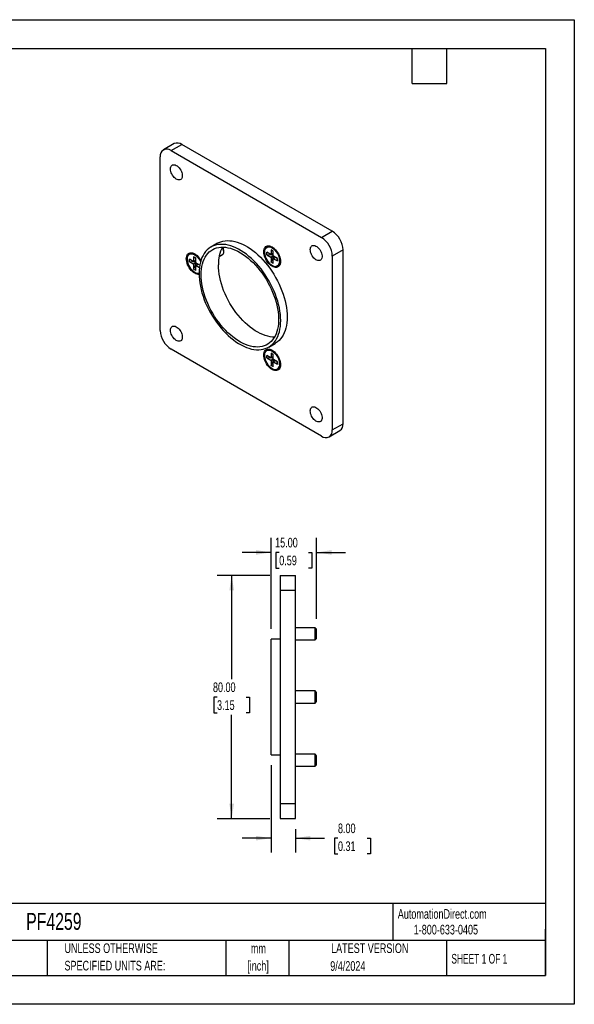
# Model space of a CAD drawing. Header units: millimetres. Extents: x 0 to 419, y 0 to 324.
# Tile 2 of 2: x 237 to 419, y 0 to 324. Entities that reach past the tile are written whole.
import ezdxf

# ---------------------------------------------------------------- set-up
doc = ezdxf.new("R2010")
doc.units = ezdxf.units.MM
doc.header["$LTSCALE"] = 1.5
doc.linetypes.add('CENTERX2', pattern=[20.32, 12.7, -2.54, 2.54, -2.54])
doc.layers.add('DIMENSIONS', color=140, linetype='Continuous', lineweight=25)
doc.layers.add('TEXT', color=140, linetype='Continuous', lineweight=25)
doc.styles.add('SLDTEXTSTYLE0', font='TXT', dxfattribs={"width": 0.7})
doc.styles.add('SLDTEXTSTYLE1', font='TXT', dxfattribs={"width": 0.65})
doc.dimstyles.new('SLDDIMSTYLE1', dxfattribs={"dimtxt": 3.237012, "dimasz": 4.953, "dimexe": 0, "dimexo": 0.0625, "dimgap": 0.809253, "dimtad": 0, "dimtih": 1, "dimtoh": 1, "dimrnd": 1e-09, "dimzin": 4, "dimdsep": 46, "dimtxsty": 'SLDTEXTSTYLE0', "dimsah": 1, "dimcen": 0.09, "dimadec": 0, "dimazin": 1, "dimtfac": 1, "dimtofl": 0, "dimtmove": 0, "dimatfit": 3, "dimfxl": 0, "dimfrac": 2, "dimtolj": 1, "dimtzin": 12, "dimarcsym": 0})
doc.dimstyles.new('SLDDIMSTYLE3', dxfattribs={"dimtxt": 3.237012, "dimasz": 4.953, "dimexe": 0, "dimexo": 0.0625, "dimgap": 0.809253, "dimtad": 0, "dimtih": 1, "dimtoh": 1, "dimrnd": 1e-09, "dimzin": 4, "dimdsep": 46, "dimtxsty": 'SLDTEXTSTYLE0', "dimsah": 1, "dimcen": 0.09, "dimadec": 0, "dimazin": 1, "dimtfac": 1, "dimtmove": 0, "dimatfit": 0, "dimfxl": 0, "dimfrac": 2, "dimtolj": 1, "dimtzin": 12, "dimarcsym": 0})

# ---------------------------------------------------------------- blocks, each defined once
blk = doc.blocks.new('SW_NOTE_0_1')
at = {"layer": 'TEXT', "color": 0, "linetype": 'CENTERX2', "lineweight": 18, "char_height": 3.175, "attachment_point": 2, "style": 'SLDTEXTSTYLE0'}
for s, insert in [('mm', (4.27, 4.09)), ('[inch]', (4.14, -1.64))]:
    blk.add_mtext(s, dxfattribs=dict(at, insert=insert))
blk = doc.blocks.new('SW_NOTE_0_2')
at = {"layer": 'TEXT', "color": 0, "linetype": 'CENTERX2', "lineweight": 18, "char_height": 3.175, "attachment_point": 1, "style": 'SLDTEXTSTYLE0'}
for s, insert in [('UNLESS OTHERWISE', (0, 4.09)), ('SPECIFIED UNITS ARE:', (0, -1.64))]:
    blk.add_mtext(s, dxfattribs=dict(at, insert=insert))
blk = doc.blocks.new('_D_8')
at = {"layer": 'DIMENSIONS'}
for p, q in [((319.36, 123.51), (319.36, 153.4)), ((334.36, 126.8), (334.36, 153.4)), ((319.36, 148.63), (309.84, 148.63)), ((322.05, 148.63), (320.96, 148.63)), ((320.96, 148.63), (320.96, 143.49)), ((331.67, 148.63), (332.76, 148.63)), ((332.76, 148.63), (332.76, 143.49)), ((334.36, 148.63), (343.89, 148.63)), ((320.96, 143.49), (322.05, 143.49)), ((332.76, 143.49), (331.67, 143.49))]:
    blk.add_line(p, q, dxfattribs=at)
for points in [[(319.36, 148.63), (314.41, 149.4), (314.41, 147.87)], [(334.36, 148.63), (339.31, 147.87), (339.31, 149.4)]]:
    blk.add_solid(points, dxfattribs=at)
at = {"layer": 'DIMENSIONS', "char_height": 3.175, "attachment_point": 1, "style": 'SLDTEXTSTYLE0'}
for s, insert in [('15.00', (320.7, 153.45)), ('0.59', (322.05, 147.58))]:
    blk.add_mtext(s, dxfattribs=dict(at, insert=insert))
blk = doc.blocks.new('_D_9')
at = {"layer": 'DIMENSIONS'}
for p, q in [((319.36, 78.61), (319.36, 49.89)), ((327.36, 57.61), (327.36, 49.89)), ((319.36, 54.65), (309.84, 54.65)), ((327.36, 54.65), (336.98, 54.65)), ((341.37, 54.65), (340.28, 54.65)), ((340.28, 54.65), (340.28, 49.51)), ((350.99, 54.65), (352.08, 54.65)), ((352.08, 54.65), (352.08, 49.51)), ((340.28, 49.51), (341.37, 49.51)), ((352.08, 49.51), (350.99, 49.51))]:
    blk.add_line(p, q, dxfattribs=at)
for points in [[(319.36, 54.65), (314.41, 55.42), (314.41, 53.89)], [(327.36, 54.65), (332.31, 53.89), (332.31, 55.42)]]:
    blk.add_solid(points, dxfattribs=at)
at = {"layer": 'DIMENSIONS', "char_height": 3.175, "attachment_point": 1, "style": 'SLDTEXTSTYLE0'}
for s, insert in [('8.00', (341.37, 59.47)), ('0.31', (341.37, 53.6))]:
    blk.add_mtext(s, dxfattribs=dict(at, insert=insert))
blk = doc.blocks.new('_D_10')
at = {"layer": 'DIMENSIONS'}
for p, q in [((318.91, 141.06), (301.64, 141.06)), ((306.4, 141.06), (306.4, 106.93)), ((301.59, 101.06), (300.51, 101.06)), ((300.51, 101.06), (300.51, 95.92)), ((311.21, 101.06), (312.3, 101.06)), ((312.3, 101.06), (312.3, 95.92)), ((300.51, 95.92), (301.59, 95.92)), ((306.4, 61.06), (306.4, 95.19)), ((312.3, 95.92), (311.21, 95.92)), ((318.91, 61.06), (301.64, 61.06))]:
    blk.add_line(p, q, dxfattribs=at)
for points in [[(306.4, 141.06), (305.64, 136.11), (307.17, 136.11)], [(306.4, 61.06), (307.17, 66.02), (305.64, 66.02)]]:
    blk.add_solid(points, dxfattribs=at)
at = {"layer": 'DIMENSIONS', "char_height": 3.175, "attachment_point": 1, "style": 'SLDTEXTSTYLE0'}
for s, insert in [('80.00', (300.25, 105.88)), ('3.15', (301.59, 100.01))]:
    blk.add_mtext(s, dxfattribs=dict(at, insert=insert))

msp = doc.modelspace()

# ---------------------------------------------------------------- linework, layer by layer
at = {"color": 7, "linetype": 'Continuous'}
for p, q in [((0.004, 323.854), (419.104, 323.854)), ((419.104, 323.854), (419.104, 0.004)), ((419.104, 0.004), (0.004, 0.004))]:
    msp.add_line(p, q, dxfattribs=at)
for p, q in [((287.506, 283.083), (283.971, 281.042)), ((286.47, 280.794), (290.006, 282.835)), ((339.503, 254.261), (290.006, 282.835)), ((282.935, 221.595), (282.935, 278.753)), ((286.47, 280.794), (335.968, 252.22)), ((335.968, 252.22), (339.503, 254.261)), ((301.72, 250.3), (299.599, 249.076)), ((294.37, 246.634), (294.158, 246.736)), ((295.007, 246.267), (294.37, 246.634)), ((294.923, 246.341), (294.9, 246.328)), ((302.272, 245.965), (303.38, 246.605)), ((303.795, 247.52), (303.795, 247.928)), ((319.231, 246.6), (317.937, 247.347)), ((317.937, 246.531), (317.937, 247.347)), ((317.937, 246.531), (319.231, 245.784)), ((320.058, 246.424), (317.937, 246.531)), ((319.231, 245.784), (320.059, 246.262)), ((319.316, 246.592), (320.058, 247.02)), ((319.351, 248.164), (320.058, 247.756)), ((319.351, 248.164), (319.351, 246.67)), ((320.058, 247.599), (319.351, 248.164)), ((319.351, 246.67), (320.058, 247.078)), ((319.826, 248.911), (319.614, 249.012)), ((320.462, 248.543), (319.826, 248.911)), ((320.058, 246.286), (320.058, 247.756)), ((320.379, 248.617), (320.356, 248.604)), ((343.039, 248.137), (339.503, 246.096)), ((343.039, 190.979), (343.039, 248.137)), ((293.775, 244.324), (292.481, 245.071)), ((292.481, 244.255), (292.481, 245.071)), ((292.481, 244.255), (293.775, 243.508)), ((294.602, 244.147), (292.481, 244.255)), ((293.775, 243.508), (294.604, 243.986)), ((293.86, 244.316), (294.602, 244.744)), ((293.895, 245.888), (294.602, 245.48)), ((293.895, 245.888), (293.895, 244.393)), ((294.602, 245.323), (293.895, 245.888)), ((293.895, 244.393), (294.602, 244.802)), ((294.724, 243.778), (293.895, 243.299)), ((293.895, 241.805), (294.863, 243.696)), ((293.895, 243.299), (293.895, 241.805)), ((294.602, 244.01), (294.602, 245.48)), ((294.602, 241.397), (294.602, 242.891)), ((295.38, 243.398), (294.637, 242.969)), ((295.43, 243.369), (294.722, 242.961)), ((294.722, 242.961), (295.78, 242.35)), ((295.893, 243.101), (294.744, 243.765)), ((295.887, 243.068), (295.881, 243.108)), ((320.18, 246.054), (319.351, 245.575)), ((319.351, 244.081), (320.319, 245.972)), ((319.351, 245.575), (319.351, 244.081)), ((320.058, 243.673), (319.351, 244.081)), ((320.058, 243.673), (320.058, 245.167)), ((320.836, 245.674), (320.093, 245.245)), ((320.885, 245.645), (320.178, 245.237)), ((320.178, 245.237), (321.472, 244.49)), ((321.472, 245.306), (320.199, 246.041)), ((321.472, 244.49), (321.337, 245.384)), ((321.472, 245.306), (321.472, 244.49)), ((322.356, 244.527), (322.356, 245.262)), ((322.356, 245.14), (322.379, 245.153)), ((339.503, 246.096), (339.503, 188.938)), ((294.602, 241.397), (293.895, 241.805)), ((318.597, 216.166), (320.718, 217.39)), ((335.968, 186.897), (286.47, 215.471)), ((319.351, 214.221), (320.058, 213.813)), ((319.351, 214.221), (319.351, 212.727)), ((320.058, 213.656), (319.351, 214.221)), ((319.826, 214.968), (319.614, 215.069)), ((320.462, 214.6), (319.826, 214.968)), ((320.058, 212.343), (320.058, 213.813)), ((320.379, 214.674), (320.356, 214.661)), ((319.231, 212.657), (317.937, 213.404)), ((317.937, 212.588), (317.937, 213.404)), ((317.937, 212.588), (319.231, 211.841)), ((320.058, 212.481), (317.937, 212.588)), ((319.231, 211.841), (320.059, 212.319)), ((319.316, 212.649), (320.058, 213.077)), ((319.351, 212.727), (320.058, 213.135)), ((320.18, 212.111), (319.351, 211.633)), ((319.351, 210.138), (320.319, 212.029)), ((319.351, 211.633), (319.351, 210.138)), ((320.058, 209.73), (320.058, 211.224)), ((320.836, 211.731), (320.093, 211.302)), ((320.885, 211.702), (320.178, 211.294)), ((320.178, 211.294), (321.472, 210.547)), ((321.472, 211.363), (320.199, 212.098)), ((321.472, 210.547), (321.337, 211.442)), ((321.472, 211.363), (321.472, 210.547)), ((322.356, 210.584), (322.356, 211.319)), ((322.356, 211.197), (322.379, 211.21)), ((320.058, 209.73), (319.351, 210.138)), ((338.468, 186.649), (342.003, 188.69)), ((339.503, 188.938), (343.039, 190.979)), ((322.36, 141.064), (322.36, 136.064)), ((322.36, 141.064), (327.36, 141.064)), ((327.36, 136.064), (327.36, 141.064)), ((322.36, 136.064), (322.36, 66.064)), ((327.36, 136.064), (322.36, 136.064)), ((327.36, 66.064), (327.36, 136.064)), ((333.86, 123.848), (327.36, 123.848)), ((334.36, 123.348), (333.86, 123.848)), ((333.86, 119.848), (333.86, 123.848)), ((334.36, 120.348), (334.36, 123.348)), ((322.36, 120.064), (319.36, 120.064)), ((319.36, 101.064), (319.36, 120.064)), ((327.36, 119.848), (333.86, 119.848)), ((333.86, 119.848), (334.36, 120.348)), ((319.36, 82.064), (319.36, 101.064)), ((333.86, 103.064), (327.36, 103.064)), ((334.36, 102.564), (333.86, 103.064)), ((333.86, 99.064), (333.86, 103.064)), ((334.36, 99.564), (334.36, 102.564)), ((327.36, 99.064), (333.86, 99.064)), ((333.86, 99.064), (334.36, 99.564)), ((319.36, 82.064), (322.36, 82.064)), ((333.86, 82.279), (327.36, 82.279)), ((334.36, 81.779), (333.86, 82.279)), ((333.86, 78.279), (333.86, 82.279)), ((334.36, 78.779), (334.36, 81.779)), ((327.36, 78.279), (333.86, 78.279)), ((333.86, 78.279), (334.36, 78.779)), ((322.36, 66.064), (322.36, 61.064)), ((322.36, 66.064), (327.36, 66.064)), ((327.36, 61.064), (327.36, 66.064)), ((322.36, 61.064), (327.36, 61.064))]:
    msp.add_line(p, q)
at = {"flags": 128}
for points in [[(286.294, 274.772), (286.322, 275.136), (286.405, 275.456), (286.541, 275.725), (286.725, 275.934), (286.953, 276.077), (287.219, 276.15), (287.513, 276.152), (287.829, 276.081), (288.156, 275.941), (288.485, 275.734), (288.808, 275.468), (289.114, 275.149), (289.394, 274.787), (289.642, 274.393), (289.849, 273.977), (290.01, 273.552), (290.12, 273.129), (290.176, 272.722), (290.176, 272.341), (290.12, 271.997), (290.01, 271.702), (289.849, 271.462), (289.642, 271.285), (289.394, 271.177), (289.114, 271.139), (288.808, 271.174), (288.485, 271.28), (288.156, 271.454), (287.829, 271.691), (287.513, 271.985), (287.219, 272.326), (286.953, 272.706), (286.725, 273.112), (286.541, 273.535), (286.405, 273.96), (286.322, 274.377), (286.294, 274.772)], [(322.533, 224.865), (322.505, 225.875), (322.423, 226.913), (322.285, 227.974), (322.093, 229.054), (321.848, 230.149), (321.551, 231.254), (321.202, 232.364), (320.804, 233.476), (320.358, 234.584), (319.865, 235.684), (319.328, 236.772), (318.749, 237.842), (318.13, 238.891), (317.474, 239.915), (316.784, 240.908), (316.062, 241.867), (315.312, 242.788), (314.536, 243.668), (313.738, 244.502), (312.92, 245.287), (312.087, 246.02), (311.242, 246.698), (310.388, 247.319), (309.528, 247.879), (308.667, 248.376), (307.808, 248.808), (306.954, 249.174), (306.108, 249.472), (305.275, 249.701), (304.458, 249.859), (303.66, 249.947), (302.884, 249.963), (302.133, 249.908), (301.411, 249.782), (300.721, 249.586), (300.065, 249.32), (299.447, 248.985), (298.868, 248.583), (298.331, 248.116), (297.838, 247.584), (297.392, 246.992), (296.993, 246.34), (296.645, 245.632), (296.347, 244.87), (296.102, 244.058), (295.911, 243.199), (295.773, 242.297), (295.69, 241.355), (295.663, 240.377), (295.69, 239.367), (295.773, 238.329), (295.911, 237.268), (296.102, 236.188), (296.347, 235.093), (296.645, 233.988), (296.993, 232.877), (297.392, 231.766), (297.838, 230.657), (298.331, 229.557), (298.868, 228.47), (299.447, 227.399), (300.065, 226.35), (300.721, 225.327), (301.411, 224.334), (302.133, 223.374), (302.884, 222.453), (303.66, 221.574), (304.458, 220.74), (305.275, 219.955), (306.108, 219.221), (306.954, 218.543), (307.808, 217.923), (308.667, 217.363), (309.528, 216.866), (310.388, 216.433), (311.242, 216.068), (312.087, 215.77), (312.92, 215.541), (313.738, 215.383), (314.536, 215.295), (315.312, 215.278), (316.062, 215.333), (316.784, 215.459), (317.474, 215.656), (318.13, 215.922), (318.749, 216.256), (319.328, 216.658), (319.865, 217.126), (320.358, 217.657), (320.804, 218.25), (321.202, 218.902), (321.551, 219.61), (321.848, 220.371), (322.093, 221.183), (322.285, 222.042), (322.423, 222.945), (322.505, 223.887), (322.533, 224.865)], [(301.72, 250.3), (302.187, 250.545), (302.843, 250.811), (303.533, 251.007), (304.255, 251.133), (305.005, 251.188), (305.781, 251.171), (306.579, 251.084), (307.397, 250.925), (308.23, 250.697), (309.075, 250.399), (309.929, 250.033), (310.789, 249.6), (311.65, 249.103), (312.509, 248.543), (313.363, 247.923), (314.209, 247.245), (315.042, 246.512), (315.859, 245.726), (316.657, 244.892), (317.433, 244.013), (318.184, 243.092), (318.906, 242.133), (319.596, 241.139), (320.252, 240.116), (320.87, 239.067), (321.449, 237.997), (321.986, 236.909), (322.479, 235.809), (322.925, 234.701), (323.324, 233.589), (323.672, 232.478), (323.97, 231.373), (324.215, 230.278), (324.406, 229.198), (324.544, 228.137), (324.627, 227.099), (324.654, 226.09)], [(322.462, 244.326), (322.434, 243.889), (322.35, 243.494), (322.213, 243.147), (322.024, 242.858), (321.789, 242.63), (321.51, 242.469), (321.195, 242.379), (320.85, 242.36), (320.481, 242.414), (320.097, 242.54), (319.704, 242.734), (319.312, 242.993), (318.928, 243.311), (318.559, 243.683), (318.214, 244.1), (317.899, 244.554), (317.62, 245.036), (317.385, 245.536), (317.196, 246.044), (317.058, 246.549), (316.975, 247.041), (316.947, 247.51), (316.975, 247.947), (317.058, 248.343), (317.196, 248.689), (317.385, 248.979), (317.62, 249.207), (317.899, 249.368), (318.214, 249.458), (318.559, 249.477), (318.928, 249.422), (319.312, 249.297), (319.704, 249.103), (320.097, 248.844), (320.481, 248.525), (320.85, 248.154), (321.195, 247.737), (321.51, 247.283), (321.789, 246.801), (322.024, 246.301), (322.213, 245.793), (322.35, 245.288), (322.434, 244.796), (322.462, 244.326)], [(332.256, 248.239), (332.284, 248.602), (332.367, 248.923), (332.503, 249.191), (332.687, 249.4), (332.915, 249.544), (333.181, 249.617), (333.475, 249.618), (333.79, 249.548), (334.118, 249.407), (334.447, 249.201), (334.77, 248.935), (335.076, 248.616), (335.356, 248.254), (335.604, 247.86), (335.811, 247.444), (335.972, 247.018), (336.082, 246.596), (336.138, 246.188), (336.138, 245.807), (336.082, 245.464), (335.972, 245.169), (335.811, 244.929), (335.604, 244.752), (335.356, 244.643), (335.076, 244.606), (334.77, 244.641), (334.447, 244.746), (334.118, 244.921), (333.79, 245.158), (333.475, 245.451), (333.181, 245.793), (332.915, 246.172), (332.687, 246.579), (332.503, 247.001), (332.367, 247.427), (332.284, 247.843), (332.256, 248.239)], [(295.665, 240.092), (295.394, 240.084), (295.026, 240.138), (294.641, 240.264), (294.249, 240.458), (293.856, 240.717), (293.472, 241.035), (293.103, 241.407), (292.758, 241.824), (292.443, 242.278), (292.164, 242.76), (291.929, 243.26), (291.74, 243.768), (291.603, 244.273), (291.519, 244.765), (291.491, 245.234), (291.519, 245.671), (291.603, 246.067), (291.74, 246.413), (291.929, 246.703), (292.164, 246.931), (292.443, 247.092), (292.758, 247.182), (293.103, 247.2), (293.472, 247.146), (293.856, 247.021), (294.249, 246.827), (294.641, 246.568), (295.026, 246.249), (295.394, 245.878), (295.74, 245.461), (296.055, 245.006), (296.271, 244.64)], [(291.768, 245.075), (291.811, 245.586), (291.942, 246.029), (292.174, 246.413), (292.494, 246.681), (292.886, 246.824), (293.104, 246.845), (293.335, 246.833), (293.784, 246.725), (294.249, 246.507), (294.713, 246.189), (295.162, 245.779), (295.611, 245.251), (296.003, 244.655), (296.193, 244.277)], [(294.776, 246.4), (294.828, 246.411), (294.838, 246.413)], [(296.37, 239.968), (296.398, 240.924), (296.481, 241.843), (296.62, 242.721), (296.813, 243.556), (297.06, 244.343), (297.359, 245.078), (297.71, 245.759), (298.11, 246.383), (298.559, 246.946), (299.054, 247.447), (299.592, 247.883), (300.173, 248.252), (300.792, 248.552), (301.447, 248.784), (302.136, 248.944), (302.856, 249.033), (303.603, 249.05), (304.373, 248.996), (305.165, 248.87), (305.973, 248.673), (306.796, 248.405), (307.628, 248.069), (308.467, 247.665), (309.308, 247.195), (310.149, 246.662), (310.985, 246.067), (311.813, 245.413), (312.629, 244.703), (313.429, 243.941), (314.211, 243.129), (314.97, 242.271), (315.703, 241.371), (316.408, 240.433), (317.081, 239.46), (317.718, 238.458), (318.318, 237.43), (318.878, 236.381), (319.395, 235.316), (319.867, 234.238), (320.292, 233.154), (320.668, 232.067), (320.993, 230.983), (321.266, 229.906), (321.486, 228.841), (321.652, 227.793), (321.763, 226.765), (321.819, 225.763), (321.819, 224.791), (321.763, 223.854), (321.652, 222.954), (321.486, 222.097), (321.266, 221.286), (320.993, 220.525), (320.668, 219.816), (320.292, 219.163), (319.867, 218.57), (319.395, 218.037), (318.878, 217.569), (318.318, 217.166), (317.718, 216.831), (317.081, 216.565), (316.408, 216.369), (315.703, 216.244), (314.97, 216.191), (314.211, 216.209), (313.429, 216.3), (312.629, 216.462), (311.813, 216.694), (310.985, 216.996), (310.149, 217.367), (309.308, 217.804), (308.467, 218.305), (307.628, 218.87), (306.796, 219.495), (305.973, 220.177), (305.165, 220.913), (304.373, 221.701), (303.603, 222.536), (302.856, 223.415), (302.136, 224.335), (301.447, 225.291), (300.792, 226.279), (300.173, 227.295), (299.592, 228.334), (299.054, 229.392), (298.559, 230.464), (298.11, 231.545), (297.71, 232.631), (297.359, 233.717), (297.06, 234.798), (296.813, 235.87), (296.62, 236.927), (296.481, 237.966), (296.398, 238.981), (296.37, 239.968)], [(303.38, 246.605), (303.405, 246.62), (303.581, 246.78), (303.707, 247.004), (303.778, 247.282), (303.793, 247.604), (303.749, 247.956), (303.65, 248.323), (303.499, 248.691), (303.341, 248.98)], [(317.224, 247.351), (317.267, 247.862), (317.398, 248.305), (317.63, 248.689), (317.95, 248.957), (318.342, 249.1), (318.559, 249.121), (318.791, 249.109), (319.239, 249.002), (319.704, 248.783), (320.169, 248.465), (320.618, 248.055), (321.067, 247.527), (321.459, 246.932), (321.778, 246.295), (321.906, 245.97), (322.011, 245.641), (322.142, 245.048), (322.185, 244.486)], [(320.232, 248.676), (320.283, 248.688), (320.294, 248.689)], [(320.47, 219.454), (319.867, 219.475), (319.086, 219.566), (318.285, 219.727), (317.47, 219.96), (316.642, 220.262), (315.806, 220.632), (314.965, 221.069), (314.124, 221.571), (313.285, 222.136), (312.452, 222.76), (311.63, 223.442), (310.822, 224.179), (310.03, 224.966), (309.259, 225.802), (308.513, 226.681), (307.793, 227.601), (307.104, 228.557), (306.449, 229.545), (305.829, 230.56), (305.249, 231.599), (304.711, 232.657), (304.216, 233.729), (303.767, 234.81), (303.367, 235.896), (303.016, 236.982), (302.716, 238.064), (302.47, 239.135), (302.277, 240.193), (302.138, 241.231), (302.055, 242.247), (302.027, 243.234)], [(319.852, 242.967), (320.255, 242.767), (320.934, 242.657), (321.249, 242.701), (321.559, 242.823), (321.855, 243.05), (322.109, 243.403), (322.155, 243.53)], [(322.155, 243.53), (322.288, 243.895), (322.356, 244.528)], [(322.399, 245.043), (322.392, 245.035), (322.356, 244.997)], [(324.654, 226.09), (324.627, 225.111), (324.544, 224.169), (324.406, 223.267), (324.215, 222.408), (323.97, 221.596), (323.672, 220.834), (323.324, 220.126), (322.925, 219.474), (322.479, 218.882), (321.986, 218.351), (321.449, 217.883), (320.87, 217.481), (320.718, 217.39)], [(286.294, 221.697), (286.322, 222.06), (286.405, 222.381), (286.541, 222.65), (286.725, 222.859), (286.953, 223.002), (287.219, 223.075), (287.513, 223.077), (287.829, 223.006), (288.156, 222.866), (288.485, 222.659), (288.808, 222.393), (289.114, 222.074), (289.394, 221.712), (289.642, 221.318), (289.849, 220.902), (290.01, 220.476), (290.12, 220.054), (290.176, 219.646), (290.176, 219.266), (290.12, 218.922), (290.01, 218.627), (289.849, 218.387), (289.642, 218.21), (289.394, 218.102), (289.114, 218.064), (288.808, 218.099), (288.485, 218.205), (288.156, 218.379), (287.829, 218.616), (287.513, 218.909), (287.219, 219.251), (286.953, 219.63), (286.725, 220.037), (286.541, 220.459), (286.405, 220.885), (286.322, 221.301), (286.294, 221.697)], [(322.462, 210.383), (322.434, 209.946), (322.35, 209.551), (322.213, 209.204), (322.024, 208.915), (321.789, 208.687), (321.51, 208.526), (321.195, 208.436), (320.85, 208.417), (320.481, 208.471), (320.097, 208.597), (319.704, 208.791), (319.312, 209.05), (318.928, 209.368), (318.559, 209.74), (318.214, 210.157), (317.899, 210.611), (317.62, 211.093), (317.385, 211.593), (317.196, 212.101), (317.058, 212.606), (316.975, 213.098), (316.947, 213.567), (316.975, 214.004), (317.058, 214.4), (317.196, 214.747), (317.385, 215.036), (317.62, 215.264), (317.899, 215.425), (318.214, 215.515), (318.559, 215.534), (318.928, 215.48), (319.312, 215.354), (319.704, 215.16), (320.097, 214.901), (320.481, 214.582), (320.85, 214.211), (321.195, 213.794), (321.51, 213.34), (321.789, 212.858), (322.024, 212.358), (322.213, 211.85), (322.35, 211.345), (322.434, 210.853), (322.462, 210.383)], [(317.224, 213.408), (317.267, 213.919), (317.398, 214.362), (317.63, 214.746), (317.95, 215.014), (318.342, 215.157), (318.559, 215.178), (318.791, 215.166), (319.239, 215.059), (319.704, 214.84), (320.169, 214.522), (320.618, 214.112), (321.067, 213.584), (321.459, 212.989), (321.778, 212.352), (321.906, 212.027), (322.011, 211.698), (322.142, 211.105), (322.185, 210.543)], [(320.232, 214.733), (320.283, 214.745), (320.294, 214.746)], [(322.155, 209.587), (322.288, 209.952), (322.356, 210.585)], [(322.399, 211.1), (322.392, 211.092), (322.356, 211.054)], [(319.852, 209.024), (320.255, 208.824), (320.934, 208.714), (321.249, 208.758), (321.559, 208.88), (321.855, 209.107), (322.109, 209.46), (322.155, 209.587)], [(332.256, 195.164), (332.284, 195.527), (332.367, 195.848), (332.503, 196.116), (332.687, 196.325), (332.915, 196.468), (333.181, 196.542), (333.475, 196.543), (333.79, 196.473), (334.118, 196.332), (334.447, 196.126), (334.77, 195.86), (335.076, 195.541), (335.356, 195.179), (335.604, 194.785), (335.811, 194.369), (335.972, 193.943), (336.082, 193.521), (336.138, 193.113), (336.138, 192.732), (336.082, 192.389), (335.972, 192.093), (335.811, 191.854), (335.604, 191.677), (335.356, 191.568), (335.076, 191.531), (334.77, 191.565), (334.447, 191.671), (334.118, 191.845), (333.79, 192.083), (333.475, 192.376), (333.181, 192.718), (332.915, 193.097), (332.687, 193.504), (332.503, 193.926), (332.367, 194.352), (332.284, 194.768), (332.256, 195.164)]]:
    msp.add_lwpolyline(points, dxfattribs=at)
for centre, radius, start, end in [((288.54, 280.778), 2.526, 54.53278, 114.15676), ((285.09, 279.102), 2.184, 50.79671, 189.21404), ((335.363, 247.788), 7.684, 2.60548, 57.39452), ((331.827, 245.747), 7.684, 2.60548, 57.39452), ((293.318, 245.408), 1.572, 57.67548, 188.52306), ((293.123, 244.603), 2.384, 58.47267, 84.64677), ((291.504, 242.121), 5.347, 27.3736, 57.58448), ((313.415, 243.647), 11.396, 151.68381, 182.07776), ((301.602, 247.849), 2.194, 2.06499, 33.26908), ((318.773, 247.684), 1.572, 57.67548, 188.52306), ((322.461, 247.525), 5.24, 181.90577, 239.67654), ((318.579, 246.879), 2.384, 58.47267, 84.64677), ((319.278, 246.658), 0.0742, 230.79671, 9.21404), ((316.89, 244.293), 5.472, 2.44731, 57.54731), ((320.365, 246.3), 0.307, 182.60548, 237.39452), ((297.005, 245.249), 5.24, 181.90577, 239.67654), ((293.822, 244.382), 0.0742, 230.79671, 9.21404), ((293.634, 243.287), 0.261, 2.60548, 57.39452), ((294.675, 242.903), 0.0742, 50.79671, 189.21404), ((294.909, 244.024), 0.307, 182.60548, 237.39452), ((319.09, 245.564), 0.261, 2.60548, 57.39452), ((320.693, 244.235), 1.514, 234.55474, 9.56743), ((320.131, 245.179), 0.0742, 50.79671, 189.21404), ((319.976, 244.463), 2.381, 335.3394, 1.53635), ((295.282, 242.061), 1.624, 235.35681, 284.56931), ((295.383, 242.114), 1.731, 235.27045, 280.23883), ((290.611, 221.944), 7.684, 182.60548, 237.39452), ((318.773, 213.741), 1.572, 57.67548, 188.52306), ((318.579, 212.936), 2.384, 58.47267, 84.64677), ((316.89, 210.35), 5.472, 2.44731, 57.54731), ((322.461, 213.582), 5.24, 181.90577, 239.67654), ((319.278, 212.715), 0.0742, 230.79671, 9.21404), ((319.09, 211.621), 0.261, 2.60548, 57.39452), ((320.693, 210.292), 1.514, 234.55474, 9.56743), ((320.131, 211.236), 0.0742, 50.79671, 189.21404), ((320.365, 212.357), 0.307, 182.60548, 237.39452), ((319.976, 210.52), 2.381, 335.3394, 1.53635), ((337.348, 188.589), 2.184, 230.79671, 9.21404), ((340.524, 190.738), 2.527, 305.84152, 5.47066)]:
    msp.add_arc(centre, radius, start, end)
at = {"layer": 'TEXT'}
for p, q in [((9.525, 314.325), (409.575, 314.325)), ((365.76, 302.895), (365.76, 314.325)), ((377.19, 302.895), (377.19, 314.325)), ((409.575, 314.325), (409.575, 9.525)), ((365.76, 302.895), (377.19, 302.895)), ((409.575, 33.189), (9.525, 33.189)), ((359.363, 33.189), (359.363, 20.955)), ((409.575, 9.525), (409.575, 24.765)), ((409.575, 20.955), (9.525, 20.955)), ((245.67, 20.955), (245.67, 9.525)), ((304.536, 20.955), (304.536, 9.525)), ((325.218, 20.955), (325.218, 9.525)), ((377.023, 20.955), (377.023, 9.525)), ((9.525, 9.525), (409.575, 9.525))]:
    msp.add_line(p, q, dxfattribs=at)

# ---------------------------------------------------------------- block references
at = {"layer": 'TEXT', "linetype": 'CENTERX2', "lineweight": 18}
for name, p in [('SW_NOTE_0_2', (251.412, 15.953)), ('SW_NOTE_0_1', (310.929, 15.893))]:
    msp.add_blockref(name, p, dxfattribs=at)

# ---------------------------------------------------------------- texts
for s, insert, char_height, attachment_point, style in [('PF4259', (238.812, 30.051), 5.5562, 1, 'SLDTEXTSTYLE0'), ('AutomationDirect.com', (361.042, 31.315), 3.175, 1, 'SLDTEXTSTYLE0'), ('1-800-633-0405', (366.287, 26.156), 3.175, 1, 'SLDTEXTSTYLE0'), ('LATEST VERSION', (351.828, 20.046), 3.175, 2, 'SLDTEXTSTYLE0'), ('SHEET 1 OF 1', (378.662, 16.577), 3.175, 1, 'SLDTEXTSTYLE1'), ('9/4/2024', (344.609, 14.192), 3.175, 2, 'SLDTEXTSTYLE0')]:
    msp.add_mtext(s, dxfattribs=dict(at, insert=insert, char_height=char_height, attachment_point=attachment_point, style=style))

# ---------------------------------------------------------------- dimensions: what is measured, and where the dimension line sits
at = {"layer": 'DIMENSIONS'}
for base, p1, p2, picture, middle in [((319.36, 148.634), (334.36, 123.348), (319.36, 120.064), '_D_8', (326.86, 148.634)), ((327.36, 54.654), (319.36, 82.064), (327.36, 61.064), '_D_9', (346.18, 54.654))]:
    dim = msp.add_linear_dim(base=base, p1=p1, p2=p2, dimstyle='SLDDIMSTYLE3', dxfattribs=at)
    dim.commit()
    dim.dimension.update_dxf_attribs({"geometry": picture, "text_midpoint": middle, "dimtype": 160})
dim = msp.add_linear_dim(base=(306.403, 61.064), p1=(322.36, 141.064), p2=(322.36, 61.064), angle=90, dimstyle='SLDDIMSTYLE1', dxfattribs=at)
dim.commit()
dim.dimension.update_dxf_attribs({"geometry": '_D_10', "text_midpoint": (306.403, 101.064), "dimtype": 160})

doc.saveas('drawing.dxf')
